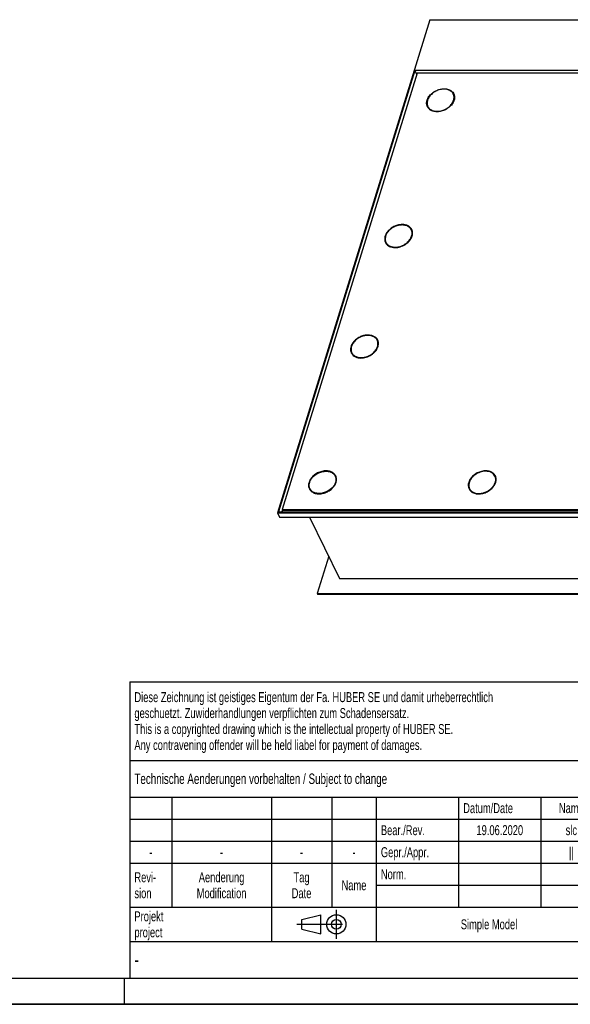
# Model space of a CAD drawing. Header units: millimetres. Extents: x 0 to 4200, y 0 to 2970.
# Tile 3 of 5: x 2100 to 3150, y 0 to 1877. Entities that reach past the tile are written whole.
import ezdxf

# ---------------------------------------------------------------- set-up
doc = ezdxf.new("R2010")
doc.units = ezdxf.units.MM
doc.header["$LTSCALE"] = 231
doc.linetypes.add('CENTER', pattern=[0.6, 0.375, -0.075, 0.075, -0.075])
doc.layers.get('0').update_dxf_attribs({"linetype": 'CONTINUOUS'})
doc.layers.add('_ACHSEN', color=7, linetype='CONTINUOUS')
doc.layers.add('_ZEICHNUNGSELEM', color=7, linetype='CONTINUOUS')
doc.styles.get("Standard").update_dxf_attribs({"font": 'txt', "width": 0.7})
doc.styles.add('TEXTSTYLE_4', font='txt', dxfattribs={"width": 0.8})
doc.styles.add('TEXTSTYLE_5', font='txt')

# ---------------------------------------------------------------- blocks, each defined once
blk = doc.blocks.new('PROJEKTIONSMETHODE_1_BL3', base_point=(2680, 152.5))
at = {"color": 2, "linetype": 'Continuous'}
for p, q in [((2637.8, 161.7), (2674.5, 170.8)), ((2674.5, 134.2), (2674.5, 170.8)), ((2637.8, 143.3), (2637.8, 161.7)), ((2637.8, 143.3), (2674.5, 134.2))]:
    blk.add_line(p, q, dxfattribs=at)
at = {"color": 2, "linetype": 'CENTER'}
for p, q in [((2703.8, 180), (2703.8, 125)), ((2628.7, 152.5), (2731.3, 152.5))]:
    blk.add_line(p, q, dxfattribs=at)
at = {"color": 2, "linetype": 'Continuous'}
for radius in [18.3, 9.17]:
    blk.add_circle((2703.8, 152.5), radius, dxfattribs=at)
blk = doc.blocks.new('*T12')
at = {"color": 3, "linetype": 'Continuous'}
for p, q in [((0, 0), (1840, 0)), ((0, 0), (0, -565)), ((1200, 0), (1200, -220)), ((1840, 0), (1840, -565)), ((0, -150), (1200, -150)), ((900, -150), (900, -565)), ((0, -220), (1840, -220)), ((80, -220), (80, -430)), ((270, -220), (270, -495)), ((385, -220), (385, -430)), ((470, -220), (470, -495)), ((627, -220), (627, -430)), ((784, -220), (784, -430)), ((0, -262), (900, -262)), ((900, -290), (1840, -290)), ((0, -304), (900, -304)), ((0, -346), (900, -346)), ((900, -360), (1840, -360)), ((470, -388), (900, -388)), ((0, -430), (1840, -430)), ((1200, -430), (1200, -565)), ((1710, -430), (1710, -565)), ((0, -495), (1840, -495)), ((0, -565), (1840, -565))]:
    blk.add_line(p, q, dxfattribs=at)
at = {"layer": '_ZEICHNUNGSELEM', "color": 2, "linetype": 'Continuous', "line_spacing_factor": 0.96}
for s, insert, char_height, width, attachment_point in [('Diese Zeichnung ist geistiges Eigentum der Fa. HUBER SE und damit urheberrechtlich \\Pgeschuetzt. Zuwiderhandlungen verpflichten zum Schadensersatz.\\PThis is a copyrighted drawing which is the intellectual property of HUBER SE.\\PAny contravening offender will be held liabel for payment of damages.', (8.75, -19.9), 19, 2214.8571, 1), ('Technische Aenderungen vorbehalten / Subject to change', (8.75, -175), 20, 1524.7619, 1), ('ISO 2768-mK', (1050, -175.5), 19, 332.9524, 2), ('Datum/Date', (635.75, -231.5), 19, 292.2381, 1), ('Name', (842, -231.5), 19, 126.6667, 2), ('Schachtabdeckung', (1370, -240), 30, 680, 2), ('Bear./Rev.', (478.75, -273.5), 19, 272.3333, 1), ('19.06.2020', (705.5, -273.5), 19, 281.381, 2), ('slc', (842, -273.5), 19, 77.8095, 2), ('Gepr./Appr.', (478.75, -315.5), 19, 299.4762, 1), ('||', (842, -315.5), 19, 50.6667, 2), ('manhole cover', (1370, -310), 30, 564.2857, 2), ('-', (40, -315.5), 19, 34.381, 2), ('-', (175, -315.5), 19, 34.381, 2), ('-', (327.5, -315.5), 19, 34.381, 2), ('-', (427.5, -315.5), 19, 34.381, 2), ('Revi-\\Psion', (8.75, -363.3), 19, 138.4286, 1), ('Aenderung\\PModification', (175, -363.3), 19, 295.8571, 2), ('Tag\\PDate', (327.5, -363.3), 19, 110.381, 2), ('Norm. ', (478.75, -357.5), 19, 175.5238, 1), ('SD7.1 400-ÜRS 1000x1000 H250', (1370, -380), 30, 1269.1429, 2), ('Name', (427.5, -378.5), 19, 126.6667, 2), ('Projekt\\Pproject', (8.75, -437.8), 19, 183.6667, 1), ('Massstab\\Pscale', (908.75, -437.8), 19, 224.381, 1), ('Nummer\\Pnumber', (1208.75, -437.8), 19, 186.381, 1), ('Blatt\\Psheet', (1775, -437.8), 19, 130.2857, 2), ('Simple Model', (685, -453), 19, 328.4286, 2), ('1:10', (908.75, -520.5), 19, 94.0952, 1), ('1/1', (1775, -520.5), 19, 79.619, 2)]:
    blk.add_mtext(s, dxfattribs=dict(at, insert=insert, char_height=char_height, width=width, attachment_point=attachment_point))
for s, insert, char_height, width, attachment_point, style in [('51503515', (1701.25, -510), 40, 506.6667, 3, 'TEXTSTYLE_5'), ('-', (8.75, -517.5), 25, 18.3333, 1, 'TEXTSTYLE_4')]:
    blk.add_mtext(s, dxfattribs=dict(at, insert=insert, char_height=char_height, width=width, attachment_point=attachment_point, style=style))

msp = doc.modelspace()

# ---------------------------------------------------------------- linework, layer by layer
at = {"color": 7, "linetype": 'Continuous'}
for p, q in [((2881.91, 1877.06), (2591.43, 937.07)), ((2881.91, 1877.06), (3874.82, 1877.06)), ((2853.74, 1779.93), (2593.76, 938.64)), ((2857.81, 1775.23), (2600.74, 943.34)), ((3842.96, 1779.93), (2853.74, 1779.93)), ((2857.13, 1773.02), (2853.74, 1779.93)), ((3835.98, 1775.23), (2857.81, 1775.23)), ((2927.47, 1734.18), (2926.86, 1735.43)), ((2879, 1710.39), (2878.39, 1711.64)), ((2701.74, 1006.93), (2702.35, 1005.69)), ((3006.88, 1005.69), (3006.27, 1006.93)), ((2653.27, 983.14), (2653.88, 981.9)), ((2958.4, 981.9), (2957.79, 983.14)), ((2593.76, 938.64), (3582.98, 938.64)), ((2601.01, 942.79), (2599.72, 938.64)), ((2600.74, 943.34), (2601.35, 942.1)), ((2600.74, 943.34), (3578.9, 943.34)), ((2601.35, 942.1), (3579.51, 942.1)), ((2591.43, 937.07), (2595.7, 928.37)), ((2591.43, 937.07), (3584.34, 937.07)), ((2595.7, 928.37), (3588.61, 928.37)), ((2652.96, 928.37), (2710.12, 811.9)), ((2689.21, 854.51), (2667.08, 782.91)), ((2710.12, 811.9), (3634.86, 811.9)), ((2667.08, 782.91), (2667.69, 781.67)), ((2667.08, 782.91), (3659.99, 782.91)), ((2667.69, 781.67), (3660.6, 781.67)), ((0, 0), (4200, 0))]:
    msp.add_line(p, q, dxfattribs=at)
at = {"color": 5, "linetype": 'Continuous'}
msp.add_line((50, 50), (4150, 50), dxfattribs=at)
at = {"color": 3, "linetype": 'Continuous'}
for p, q in [((2300, 0), (2300, 50)), ((4200, 0), (0, 0))]:
    msp.add_line(p, q, dxfattribs=at)
at = {"color": 7, "linetype": 'Continuous'}
for centre, radius, start, end in [((2896.99, 1717.59), 20.13, 162.81895, 166.47315), ((2671.68, 989.14), 19.94, 162.80119, 166.49091)]:
    msp.add_arc(centre, radius, start, end, dxfattribs=at)
for points, knots in [([(2926.86, 1735.43), (2926.41, 1736.36), (2925.27, 1738.14), (2923, 1740.41), (2920.22, 1742.25), (2917, 1743.6), (2913.42, 1744.45), (2908.21, 1744.88), (2901.35, 1744.04), (2894.76, 1741.57), (2889.85, 1738.71), (2885.42, 1735.39), (2880.89, 1730.55), (2878.48, 1725.89), (2877.76, 1723.53)], [0, 0, 0, 0, 0.0507441, 0.1026258, 0.1566029, 0.2133314, 0.2731225, 0.335958, 0.4690679, 0.6082314, 0.678196, 0.7472222, 0.8792136, 1, 1, 1, 1]), ([(2927.49, 1723.53), (2927.81, 1724.56), (2928.28, 1726.62), (2928.42, 1729.72), (2927.97, 1732.7), (2927.29, 1734.56), (2926.86, 1735.43)], [0, 0, 0, 0, 0.264425, 0.5170838, 0.7609157, 1, 1, 1, 1]), ([(2877.42, 1722.29), (2876.98, 1720.48), (2876.73, 1717.67), (2877.37, 1714.09), (2878, 1712.42), (2878.39, 1711.64)], [0, 0, 0, 0, 0.5135216, 0.7587218, 1, 1, 1, 1]), ([(2878.39, 1711.64), (2878.84, 1710.71), (2879.98, 1708.93), (2882.25, 1706.65), (2885.04, 1704.82), (2888.25, 1703.46), (2891.83, 1702.62), (2897.04, 1702.18), (2903.9, 1703.03), (2910.49, 1705.5), (2915.4, 1708.35), (2919.83, 1711.67), (2924.36, 1716.52), (2926.77, 1721.18), (2927.49, 1723.53)], [0, 0, 0, 0, 0.0507441, 0.1026258, 0.1566029, 0.2133314, 0.2731225, 0.335958, 0.4690679, 0.6082314, 0.678196, 0.7472222, 0.8792136, 1, 1, 1, 1]), ([(2652.64, 995.04), (2653.36, 997.39), (2655.77, 1002.06), (2660.3, 1006.9), (2664.73, 1010.22), (2669.64, 1013.08), (2676.23, 1015.54), (2683.09, 1016.39), (2688.3, 1015.96), (2691.88, 1015.11), (2695.1, 1013.75), (2697.88, 1011.92), (2700.15, 1009.64), (2701.29, 1007.86), (2701.74, 1006.93)], [0, 0, 0, 0, 0.1207864, 0.2527778, 0.321804, 0.3917686, 0.5309321, 0.664042, 0.7268775, 0.7866686, 0.8433971, 0.8973742, 0.9492559, 1, 1, 1, 1]), ([(2988.57, 1016.19), (2985.06, 1016.19), (2979.69, 1015.23), (2973.06, 1012.48), (2968.38, 1009.68), (2964.24, 1006.28), (2959.83, 1001.31), (2957.55, 996.85), (2956.82, 993.8)], [0, 0, 0, 0, 0.2544457, 0.3868476, 0.5190724, 0.6485507, 0.7730157, 1, 1, 1, 1]), ([(3006.27, 1006.93), (3005.57, 1008.36), (3003.61, 1011.05), (2999.43, 1014.01), (2994.27, 1015.82), (2990.51, 1016.19), (2988.57, 1016.19)], [0, 0, 0, 0, 0.2268552, 0.4650458, 0.7220539, 1, 1, 1, 1]), ([(2702.37, 995.04), (2701.65, 992.69), (2699.24, 988.02), (2694.71, 983.18), (2690.28, 979.86), (2685.37, 977), (2678.78, 974.54), (2671.92, 973.69), (2666.71, 974.12), (2663.13, 974.97), (2659.91, 976.32), (2657.13, 978.16), (2654.86, 980.43), (2653.72, 982.22), (2653.27, 983.14)], [0, 0, 0, 0, 0.1207864, 0.2527778, 0.321804, 0.3917686, 0.5309321, 0.664042, 0.7268775, 0.7866686, 0.8433971, 0.8973742, 0.9492559, 1, 1, 1, 1]), ([(2701.74, 1006.93), (2702.17, 1006.06), (2702.85, 1004.2), (2703.29, 1001.23), (2703.15, 998.13), (2702.69, 996.06), (2702.37, 995.04)], [0, 0, 0, 0, 0.2390843, 0.4829162, 0.735575, 1, 1, 1, 1]), ([(2975.49, 973.89), (2977.81, 973.89), (2982.54, 974.45), (2989.37, 976.71), (2995.68, 980.27), (3001.04, 984.87), (3005.07, 990.22), (3007.47, 995.96), (3007.93, 1000.85), (3007.29, 1004.47), (3006.66, 1006.14), (3006.27, 1006.93)], [0, 0, 0, 0, 0.1326395, 0.2708734, 0.4100994, 0.5455252, 0.673105, 0.7905136, 0.8981194, 0.9494753, 1, 1, 1, 1]), ([(2653.27, 983.14), (2652.88, 983.93), (2652.25, 985.59), (2651.61, 989.18), (2651.86, 991.99), (2652.3, 993.8)], [0, 0, 0, 0, 0.2412782, 0.4864784, 1, 1, 1, 1]), ([(2956.82, 993.8), (2956.39, 991.99), (2956.13, 989.18), (2956.78, 985.59), (2957.41, 983.93), (2957.79, 983.14)], [0, 0, 0, 0, 0.5135211, 0.7587214, 1, 1, 1, 1]), ([(2957.79, 983.14), (2958.49, 981.72), (2960.45, 979.03), (2964.63, 976.07), (2969.79, 974.26), (2973.55, 973.89), (2975.49, 973.89)], [0, 0, 0, 0, 0.2268552, 0.4650458, 0.7220539, 1, 1, 1, 1])]:
    msp.add_open_spline(points, degree=3, knots=knots, dxfattribs=at)
at = {"layer": '_ACHSEN', "color": 7, "linetype": 'Continuous'}
for p, q in [((2847.44, 1475.2), (2846.83, 1476.44)), ((2798.96, 1451.41), (2798.35, 1452.65)), ((2782.39, 1264.68), (2781.78, 1265.92)), ((2733.91, 1240.89), (2733.3, 1242.13))]:
    msp.add_line(p, q, dxfattribs=at)
for centre, radius, start, end in [((2913.93, 1726.98), 16.41, 47.74673, 51.39043), ((2913.93, 1726.98), 16.41, 47.74673, 51.39043), ((2915.24, 1728.18), 14.63, 28.97586, 31.55756), ((2897.19, 1716.17), 20.67, 164.01833, 165.92762), ((2897.19, 1716.17), 20.67, 164.01829, 165.92772), ((2890.61, 1717.64), 14.61, 206.14282, 211.54826), ((2891.25, 1716.4), 14.65, 200.72652, 202.09354), ((2891.25, 1716.4), 14.65, 200.72652, 202.09354), ((2891.22, 1716.39), 14.61, 202.09376, 203.37324), ((2891.22, 1716.39), 14.61, 202.09376, 203.37325), ((2907.51, 1730), 21.88, 339.49201, 342.8199), ((2835.21, 1469.19), 14.63, 28.54658, 31.54782), ((2810.58, 1458.65), 14.61, 206.14282, 211.54826), ((2811.2, 1457.41), 14.63, 200.72598, 203.37221), ((2811.2, 1457.41), 14.63, 200.72598, 203.37226), ((2770.15, 1258.67), 14.63, 28.54658, 31.54782), ((2745.52, 1248.13), 14.61, 206.14282, 211.54826), ((2746.15, 1246.89), 14.63, 200.72598, 203.37221), ((2746.15, 1246.89), 14.63, 200.72598, 203.37226), ((2690.12, 999.68), 14.63, 28.51108, 31.55088), ((2682.2, 1001.57), 22.08, 339.50711, 342.8048), ((2994.64, 999.68), 14.63, 28.54658, 31.54782), ((2672.07, 987.68), 20.67, 164.01833, 165.92762), ((2672.07, 987.68), 20.67, 164.01829, 165.92772), ((2665.49, 989.14), 14.61, 206.14282, 211.54826), ((2666.11, 987.9), 14.63, 200.72598, 203.37221), ((2666.11, 987.9), 14.63, 200.72598, 203.37222), ((2970.64, 987.9), 14.63, 200.72912, 203.38265)]:
    msp.add_arc(centre, radius, start, end, dxfattribs=at)
for points, knots in [([(2876.84, 1723.53), (2877.59, 1725.97), (2880.09, 1730.81), (2884.78, 1735.83), (2889.38, 1739.27), (2894.47, 1742.24), (2901.31, 1744.79), (2908.42, 1745.67), (2913.82, 1745.22), (2917.53, 1744.35), (2920.87, 1742.94), (2923.76, 1741.04), (2926.11, 1738.68), (2927.29, 1736.83), (2927.76, 1735.87)], [0, 0, 0, 0, 0.1207864, 0.2527778, 0.321804, 0.3917686, 0.5309321, 0.664042, 0.7268775, 0.7866686, 0.8433971, 0.8973742, 0.9492559, 1, 1, 1, 1]), ([(2919.38, 1742.55), (2919.82, 1742.37), (2921.51, 1741.64), (2923.1, 1740.66), (2924.17, 1739.81)], [0, 0, 0, 0, 0.2577955, 1, 1, 1, 1]), ([(2924.17, 1739.81), (2923.82, 1740.09), (2922.33, 1741.18), (2920.67, 1742.04), (2919.38, 1742.55)], [0, 0, 0, 0, 0.2432798, 1, 1, 1, 1]), ([(2924.96, 1739.13), (2925.23, 1738.89), (2926.26, 1737.89), (2927.15, 1736.75), (2927.71, 1735.83)], [0, 0, 0, 0, 0.2535733, 1, 1, 1, 1]), ([(2928.54, 1723.96), (2928.92, 1725.71), (2929.11, 1728.4), (2928.46, 1731.83), (2927.85, 1733.43), (2927.47, 1734.18)], [0, 0, 0, 0, 0.5126398, 0.7581422, 1, 1, 1, 1]), ([(2927.76, 1735.87), (2928.21, 1734.96), (2928.91, 1733.04), (2929.37, 1729.95), (2929.23, 1726.73), (2928.74, 1724.6), (2928.42, 1723.53)], [0, 0, 0, 0, 0.2390843, 0.4829162, 0.735575, 1, 1, 1, 1]), ([(2877.49, 1711.2), (2877.05, 1712.1), (2876.34, 1714.03), (2875.88, 1717.11), (2876.03, 1720.33), (2876.51, 1722.47), (2876.84, 1723.53)], [0, 0, 0, 0, 0.2390843, 0.4829162, 0.735575, 1, 1, 1, 1]), ([(2877.55, 1711.22), (2876.97, 1712.75), (2876.32, 1716.12), (2876.72, 1719.52), (2877.14, 1721.2)], [0, 0, 0, 0, 0.4855738, 1, 1, 1, 1]), ([(2877.14, 1721.2), (2876.72, 1719.52), (2876.32, 1716.12), (2876.97, 1712.75), (2877.55, 1711.22)], [0, 0, 0, 0, 0.5144262, 1, 1, 1, 1]), ([(2928.01, 1722.33), (2927.14, 1720.02), (2924.55, 1715.48), (2919.93, 1710.77), (2915.49, 1707.55), (2910.62, 1704.77), (2904.1, 1702.34), (2896.13, 1701.27), (2888.67, 1702.16), (2883.28, 1704.6), (2879.98, 1707.45), (2878.69, 1709.11), (2878.15, 1709.99)], [0, 0, 0, 0, 0.1218522, 0.2539526, 0.3226993, 0.3922539, 0.5305569, 0.6632461, 0.7859058, 0.8970581, 0.9492536, 1, 1, 1, 1]), ([(2879, 1710.39), (2879.37, 1709.64), (2880.26, 1708.18), (2882.58, 1705.55), (2884.83, 1704.06), (2886.45, 1703.29)], [0, 0, 0, 0, 0.2418314, 0.48732, 1, 1, 1, 1]), ([(2829.37, 1486.48), (2826.97, 1486.48), (2822.06, 1485.9), (2814.98, 1483.55), (2808.43, 1479.86), (2802.88, 1475.09), (2798.7, 1469.54), (2796.21, 1463.59), (2795.73, 1458.51), (2796.4, 1454.77), (2797.05, 1453.03), (2797.46, 1452.21)], [0, 0, 0, 0, 0.1326395, 0.2708734, 0.4100994, 0.5455252, 0.673105, 0.7905136, 0.8981194, 0.9494753, 1, 1, 1, 1]), ([(2846.83, 1476.44), (2846.38, 1477.37), (2845.24, 1479.15), (2842.97, 1481.42), (2840.18, 1483.26), (2836.96, 1484.62), (2833.39, 1485.46), (2828.18, 1485.9), (2821.32, 1485.05), (2814.73, 1482.58), (2809.82, 1479.72), (2805.39, 1476.4), (2800.86, 1471.56), (2798.45, 1466.9), (2797.72, 1464.55)], [0, 0, 0, 0, 0.0507441, 0.1026258, 0.1566029, 0.2133314, 0.2731225, 0.335958, 0.4690679, 0.6082314, 0.678196, 0.7472222, 0.8792136, 1, 1, 1, 1]), ([(2847.73, 1476.88), (2847, 1478.36), (2844.98, 1481.15), (2840.64, 1484.22), (2835.29, 1486.09), (2831.39, 1486.48), (2829.37, 1486.48)], [0, 0, 0, 0, 0.2268552, 0.4650458, 0.7220539, 1, 1, 1, 1]), ([(2847.67, 1476.84), (2847.22, 1477.58), (2846.17, 1479), (2843.55, 1481.49), (2841.11, 1482.86), (2839.38, 1483.55)], [0, 0, 0, 0, 0.2399068, 0.4850398, 1, 1, 1, 1]), ([(2797.72, 1464.55), (2797.41, 1463.52), (2796.94, 1461.46), (2796.8, 1458.35), (2797.24, 1455.38), (2797.93, 1453.52), (2798.35, 1452.65)], [0, 0, 0, 0, 0.264425, 0.5170838, 0.7609157, 1, 1, 1, 1]), ([(2798.35, 1452.65), (2798.81, 1451.72), (2799.95, 1449.94), (2802.22, 1447.67), (2805, 1445.83), (2808.22, 1444.47), (2811.79, 1443.63), (2817.01, 1443.2), (2823.87, 1444.04), (2830.46, 1446.51), (2835.37, 1449.37), (2839.8, 1452.69), (2844.33, 1457.53), (2846.73, 1462.19), (2847.46, 1464.55)], [0, 0, 0, 0, 0.0507441, 0.1026258, 0.1566029, 0.2133314, 0.2731225, 0.335958, 0.4690679, 0.6082314, 0.678196, 0.7472222, 0.8792136, 1, 1, 1, 1]), ([(2847.46, 1464.55), (2847.78, 1465.57), (2848.24, 1467.63), (2848.38, 1470.74), (2847.94, 1473.71), (2847.26, 1475.57), (2846.83, 1476.44)], [0, 0, 0, 0, 0.264425, 0.5170838, 0.7609157, 1, 1, 1, 1]), ([(2848.51, 1464.97), (2848.89, 1466.72), (2849.08, 1469.41), (2848.42, 1472.85), (2847.81, 1474.44), (2847.44, 1475.2)], [0, 0, 0, 0, 0.5126398, 0.7581422, 1, 1, 1, 1]), ([(2847.97, 1463.34), (2848.4, 1464.5), (2849.06, 1466.83), (2849.38, 1470.37), (2848.97, 1473.78), (2848.21, 1475.89), (2847.73, 1476.88)], [0, 0, 0, 0, 0.2665367, 0.5197124, 0.7626477, 1, 1, 1, 1]), ([(2797.29, 1462.88), (2796.78, 1461.1), (2796.37, 1458.33), (2796.74, 1454.73), (2797.21, 1453.04), (2797.52, 1452.23)], [0, 0, 0, 0, 0.5149286, 0.760072, 1, 1, 1, 1]), ([(2797.29, 1462.88), (2796.78, 1461.1), (2796.37, 1458.33), (2796.74, 1454.73), (2797.21, 1453.04), (2797.52, 1452.23)], [0, 0, 0, 0, 0.5149286, 0.7600721, 1, 1, 1, 1]), ([(2798.12, 1451), (2798.93, 1449.69), (2801.03, 1447.24), (2805.24, 1444.57), (2810.29, 1442.95), (2813.93, 1442.61), (2815.82, 1442.61)], [0, 0, 0, 0, 0.2269503, 0.4662175, 0.7234554, 1, 1, 1, 1]), ([(2798.96, 1451.41), (2799.34, 1450.65), (2800.23, 1449.19), (2802.55, 1446.57), (2804.8, 1445.07), (2806.42, 1444.3)], [0, 0, 0, 0, 0.2418314, 0.48732, 1, 1, 1, 1]), ([(2815.82, 1442.61), (2819.2, 1442.61), (2826.12, 1443.76), (2834.04, 1447.45), (2839.62, 1451.62), (2844.26, 1456.24), (2846.88, 1460.42), (2847.97, 1463.34)], [0, 0, 0, 0, 0.25155, 0.5131047, 0.6424711, 0.7678937, 1, 1, 1, 1]), ([(2764.32, 1275.96), (2761.92, 1275.96), (2757.01, 1275.38), (2749.93, 1273.03), (2743.38, 1269.34), (2737.82, 1264.57), (2733.65, 1259.02), (2731.16, 1253.07), (2730.68, 1247.99), (2731.34, 1244.25), (2732, 1242.51), (2732.4, 1241.69)], [0, 0, 0, 0, 0.1326395, 0.2708734, 0.4100994, 0.5455252, 0.673105, 0.7905136, 0.8981194, 0.9494753, 1, 1, 1, 1]), ([(2781.78, 1265.92), (2781.32, 1266.85), (2780.19, 1268.63), (2777.91, 1270.91), (2775.13, 1272.74), (2771.91, 1274.1), (2768.34, 1274.94), (2763.12, 1275.38), (2756.27, 1274.53), (2749.67, 1272.06), (2744.76, 1269.2), (2740.33, 1265.88), (2735.8, 1261.04), (2733.4, 1256.38), (2732.67, 1254.03)], [0, 0, 0, 0, 0.0507441, 0.1026258, 0.1566029, 0.2133314, 0.2731225, 0.335958, 0.4690679, 0.6082314, 0.678196, 0.7472222, 0.8792136, 1, 1, 1, 1]), ([(2782.67, 1266.36), (2781.95, 1267.84), (2779.92, 1270.63), (2775.58, 1273.7), (2770.23, 1275.57), (2766.33, 1275.96), (2764.32, 1275.96)], [0, 0, 0, 0, 0.2268552, 0.4650458, 0.7220539, 1, 1, 1, 1]), ([(2782.62, 1266.33), (2782.17, 1267.06), (2781.12, 1268.48), (2778.49, 1270.97), (2776.05, 1272.34), (2774.32, 1273.03)], [0, 0, 0, 0, 0.2399068, 0.4850398, 1, 1, 1, 1]), ([(2782.41, 1254.03), (2782.72, 1255.05), (2783.19, 1257.11), (2783.33, 1260.22), (2782.89, 1263.19), (2782.2, 1265.05), (2781.78, 1265.92)], [0, 0, 0, 0, 0.264425, 0.5170838, 0.7609157, 1, 1, 1, 1]), ([(2783.46, 1254.45), (2783.83, 1256.2), (2784.02, 1258.89), (2783.37, 1262.33), (2782.76, 1263.92), (2782.39, 1264.68)], [0, 0, 0, 0, 0.5126398, 0.7581422, 1, 1, 1, 1]), ([(2782.92, 1252.82), (2783.35, 1253.98), (2784.01, 1256.31), (2784.32, 1259.86), (2783.91, 1263.26), (2783.16, 1265.37), (2782.67, 1266.36)], [0, 0, 0, 0, 0.2665367, 0.5197124, 0.7626477, 1, 1, 1, 1]), ([(2732.23, 1252.36), (2731.72, 1250.58), (2731.32, 1247.81), (2731.68, 1244.21), (2732.16, 1242.52), (2732.46, 1241.71)], [0, 0, 0, 0, 0.5149286, 0.760072, 1, 1, 1, 1]), ([(2732.23, 1252.36), (2731.72, 1250.58), (2731.32, 1247.81), (2731.68, 1244.21), (2732.16, 1242.52), (2732.46, 1241.71)], [0, 0, 0, 0, 0.5149286, 0.7600721, 1, 1, 1, 1]), ([(2732.67, 1254.03), (2732.35, 1253), (2731.89, 1250.94), (2731.75, 1247.83), (2732.19, 1244.86), (2732.87, 1243), (2733.3, 1242.13)], [0, 0, 0, 0, 0.264425, 0.5170838, 0.7609157, 1, 1, 1, 1]), ([(2733.07, 1240.48), (2733.87, 1239.17), (2735.98, 1236.72), (2740.18, 1234.05), (2745.24, 1232.43), (2748.88, 1232.09), (2750.76, 1232.09)], [0, 0, 0, 0, 0.2269503, 0.4662175, 0.7234554, 1, 1, 1, 1]), ([(2733.3, 1242.13), (2733.75, 1241.2), (2734.89, 1239.42), (2737.16, 1237.15), (2739.95, 1235.31), (2743.17, 1233.96), (2746.74, 1233.11), (2751.95, 1232.68), (2758.81, 1233.52), (2765.4, 1235.99), (2770.31, 1238.85), (2774.74, 1242.17), (2779.27, 1247.01), (2781.68, 1251.67), (2782.41, 1254.03)], [0, 0, 0, 0, 0.0507441, 0.1026258, 0.1566029, 0.2133314, 0.2731225, 0.335958, 0.4690679, 0.6082314, 0.678196, 0.7472222, 0.8792136, 1, 1, 1, 1]), ([(2733.91, 1240.89), (2734.28, 1240.13), (2735.17, 1238.67), (2737.49, 1236.05), (2739.75, 1234.55), (2741.36, 1233.78)], [0, 0, 0, 0, 0.2418314, 0.48732, 1, 1, 1, 1]), ([(2750.76, 1232.09), (2754.14, 1232.09), (2761.06, 1233.24), (2768.98, 1236.93), (2774.56, 1241.1), (2779.2, 1245.72), (2781.83, 1249.9), (2782.92, 1252.82)], [0, 0, 0, 0, 0.25155, 0.5131047, 0.6424711, 0.7678937, 1, 1, 1, 1]), ([(2702.64, 1007.37), (2702.17, 1008.34), (2700.99, 1010.18), (2698.63, 1012.54), (2695.75, 1014.45), (2692.41, 1015.85), (2688.7, 1016.73), (2683.3, 1017.18), (2676.18, 1016.3), (2669.35, 1013.74), (2664.25, 1010.78), (2659.66, 1007.34), (2654.97, 1002.32), (2652.47, 997.48), (2651.71, 995.04)], [0, 0, 0, 0, 0.0507441, 0.1026258, 0.1566029, 0.2133314, 0.2731225, 0.335958, 0.4690679, 0.6082314, 0.678196, 0.7472222, 0.8792136, 1, 1, 1, 1]), ([(2702.59, 1007.34), (2701.68, 1008.82), (2699.22, 1011.55), (2696.04, 1013.34), (2694.32, 1014.03)], [0, 0, 0, 0, 0.4841973, 1, 1, 1, 1]), ([(3007.17, 1007.37), (3006.69, 1008.34), (3005.52, 1010.18), (3003.16, 1012.54), (3000.27, 1014.45), (2996.93, 1015.85), (2993.23, 1016.73), (2987.82, 1017.18), (2980.71, 1016.3), (2973.87, 1013.74), (2968.78, 1010.78), (2964.19, 1007.34), (2959.49, 1002.32), (2956.99, 997.48), (2956.24, 995.04)], [0, 0, 0, 0, 0.0507441, 0.1026258, 0.1566029, 0.2133314, 0.2731225, 0.335958, 0.4690679, 0.6082314, 0.678196, 0.7472222, 0.8792136, 1, 1, 1, 1]), ([(3007.11, 1007.34), (3006.2, 1008.82), (3003.75, 1011.55), (3000.57, 1013.34), (2998.85, 1014.03)], [0, 0, 0, 0, 0.4842044, 1, 1, 1, 1]), ([(2651.71, 995.04), (2651.39, 993.97), (2650.9, 991.84), (2650.76, 988.62), (2651.22, 985.53), (2651.92, 983.61), (2652.37, 982.7)], [0, 0, 0, 0, 0.264425, 0.5170838, 0.7609157, 1, 1, 1, 1]), ([(2703.42, 995.47), (2703.8, 997.21), (2703.99, 999.9), (2703.34, 1003.34), (2702.72, 1004.93), (2702.35, 1005.69)], [0, 0, 0, 0, 0.5126398, 0.7581422, 1, 1, 1, 1]), ([(2703.29, 995.04), (2703.62, 996.1), (2704.1, 998.24), (2704.25, 1001.46), (2703.79, 1004.54), (2703.08, 1006.47), (2702.64, 1007.37)], [0, 0, 0, 0, 0.264425, 0.5170838, 0.7609157, 1, 1, 1, 1]), ([(2956.24, 995.04), (2955.91, 993.97), (2955.43, 991.84), (2955.29, 988.62), (2955.74, 985.53), (2956.45, 983.61), (2956.89, 982.7)], [0, 0, 0, 0, 0.264425, 0.5170838, 0.7609157, 1, 1, 1, 1]), ([(2956.89, 982.7), (2957.37, 981.74), (2958.54, 979.89), (2960.9, 977.53), (2963.79, 975.63), (2967.13, 974.22), (2970.83, 973.35), (2976.24, 972.9), (2983.35, 973.78), (2990.19, 976.33), (2995.28, 979.3), (2999.87, 982.74), (3004.57, 987.76), (3007.07, 992.6), (3007.82, 995.04)], [0, 0, 0, 0, 0.0507441, 0.1026258, 0.1566029, 0.2133314, 0.2731225, 0.335958, 0.4690679, 0.6082314, 0.678196, 0.7472222, 0.8792136, 1, 1, 1, 1]), ([(3007.96, 995.54), (3008.33, 997.28), (3008.51, 999.95), (3007.86, 1003.36), (3007.25, 1004.94), (3006.88, 1005.69)], [0, 0, 0, 0, 0.5124849, 0.7580406, 1, 1, 1, 1]), ([(3007.82, 995.04), (3008.15, 996.1), (3008.63, 998.24), (3008.78, 1001.46), (3008.32, 1004.54), (3007.61, 1006.47), (3007.17, 1007.37)], [0, 0, 0, 0, 0.264425, 0.5170838, 0.7609157, 1, 1, 1, 1]), ([(2652.02, 992.71), (2651.6, 991.03), (2651.19, 987.63), (2651.85, 984.26), (2652.43, 982.73)], [0, 0, 0, 0, 0.5144262, 1, 1, 1, 1]), ([(2652.02, 992.71), (2651.6, 991.03), (2651.19, 987.63), (2651.85, 984.26), (2652.43, 982.73)], [0, 0, 0, 0, 0.5144262, 1, 1, 1, 1]), ([(2653.03, 981.5), (2653.57, 980.62), (2654.85, 978.95), (2658.15, 976.11), (2663.55, 973.66), (2671.01, 972.78), (2678.98, 973.85), (2685.5, 976.28), (2690.37, 979.06), (2694.81, 982.28), (2699.43, 986.99), (2702.02, 991.52), (2702.88, 993.84)], [0, 0, 0, 0, 0.0507464, 0.1029419, 0.2140942, 0.3367539, 0.4694431, 0.6077461, 0.6773007, 0.7460474, 0.8781478, 1, 1, 1, 1]), ([(2653.88, 981.9), (2654.25, 981.14), (2655.14, 979.68), (2657.46, 977.06), (2659.71, 975.56), (2661.33, 974.79)], [0, 0, 0, 0, 0.2418314, 0.48732, 1, 1, 1, 1]), ([(2956.7, 993.3), (2956.2, 991.52), (2955.68, 987.93), (2956.34, 984.34), (2956.96, 982.72)], [0, 0, 0, 0, 0.5156782, 1, 1, 1, 1]), ([(2958.4, 981.9), (2958.77, 981.15), (2959.66, 979.69), (2961.97, 977.07), (2964.21, 975.58), (2965.82, 974.81)], [0, 0, 0, 0, 0.241878, 0.4873911, 1, 1, 1, 1])]:
    msp.add_open_spline(points, degree=3, knots=knots, dxfattribs=at)

# ---------------------------------------------------------------- block references
msp.add_blockref('*T12', (2310, 615))
at = {"color": 2, "linetype": 'Continuous'}
msp.add_blockref('PROJEKTIONSMETHODE_1_BL3', (2680, 152.5), dxfattribs=at)

doc.saveas('drawing.dxf')
